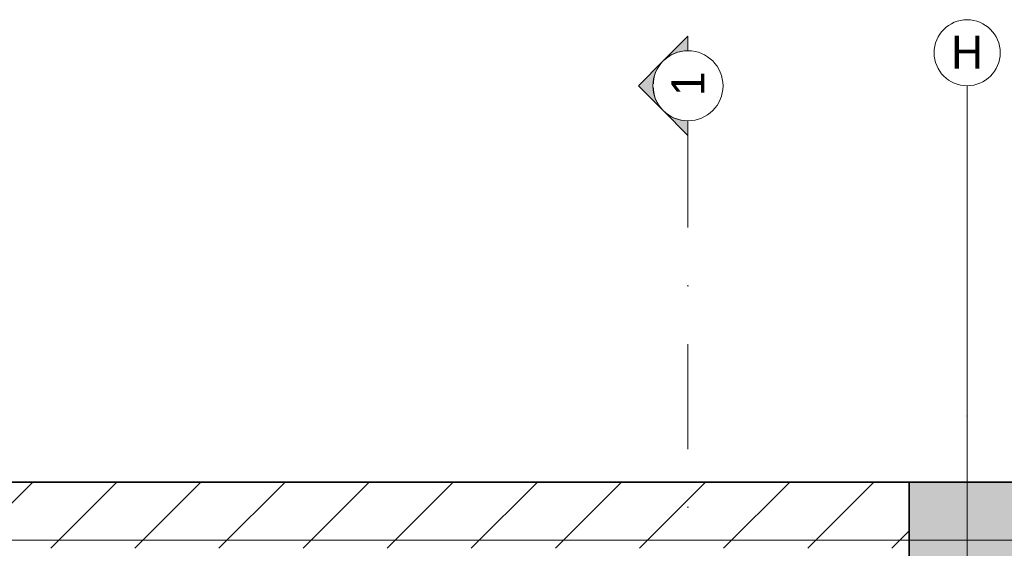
# Model space of a CAD drawing. Header units: millimetres. Extents: x 0 to 88385, y 0 to 41127.
# Tile 230 of 244: x 76364 to 79344, y 39038 to 40638. Entities that reach past the tile are written whole.
import ezdxf
from ezdxf.enums import TextEntityAlignment as Align

# ---------------------------------------------------------------- set-up
doc = ezdxf.new("R2010")
doc.units = ezdxf.units.MM
doc.header["$MEASUREMENT"] = 0
doc.set_wipeout_variables(frame=1)
for name, pattern in [('Dot & Dashed', [670.277762, 317.5, -176.388889, 0, -176.388874]), ('Hidden', [317.5, 211.666667, -105.833333]), ('Wipeout_Contour', [1000, 0, -1000])]:
    doc.linetypes.add(name, pattern=pattern)
for name, color, linetype in [('Marker - Section', 7, 'Continuous'), ('Structural - Bearing', 7, 'Continuous'), ('Structural - Grid', 7, 'Continuous')]:
    doc.layers.add(name, color=color, linetype=linetype)
for name, color, linetype, lineweight, true_color in [('Marker - Section_Pen_No__108', 7, 'Continuous', 13, 0xfd8379), ('Structural - Bearing_Pen_No__161', 7, 'Continuous', 13, 0x6a6a6a), ('Structural - Bearing_Pen_No__28', 7, 'Continuous', 35, 0xa80f02), ('Structural - Bearing_Pen_No__81', 7, 'Continuous', 20, 0x6a6a6a), ('Structural - Grid_Pen_No__81', 7, 'Continuous', 20, 0x6a6a6a)]:
    doc.layers.add(name, color=color, linetype=linetype, lineweight=lineweight, true_color=true_color)
for name, color, linetype, lineweight in [('Structural - Bearing_Pen_No__1', 7, 'Continuous', 13), ('Structural - Bearing_Pen_No__20', 1, 'Continuous', 0), ('Structural - Bearing_Pen_No__27', 7, 'Continuous', 35)]:
    doc.layers.add(name, color=color, linetype=linetype, lineweight=lineweight)
doc.styles.add('GENERATED_STYLE_2', font='txt')

# ---------------------------------------------------------------- blocks, each defined once
blk = doc.blocks.new('Slab_1', base_point=(2744.3, 12903.1))
at = {"layer": 'Structural - Bearing_Pen_No__1', "color": 7, "linetype": 'Continuous', "lineweight": 13, "flags": 128}
blk.add_lwpolyline([(2744.3, 12903.1), (2744.3, 39238), (-9233.8, 39238), (-16833.8, 39238), (-23183.8, 39238), (-23183.8, 32838), (-47183.8, 32838), (-47183.8, 12903.1)], close=True, dxfattribs=at)
blk = doc.blocks.new('Wall_3', base_point=(1166.2, 39238))
at = {"layer": 'Structural - Bearing', "linetype": 'Continuous', "lineweight": 0, "true_color": 0x000000}
h = blk.add_hatch(dxfattribs=at)
h.set_pattern_fill('MASONRY_BLOCK', color=18, style=0, pattern_type=2)
h.set_pattern_definition([(45, (0, 0), (-127.2792, 127.2792), [])])
h.paths.add_polyline_path([(-10833.8, 39238), (-10833.8, 39038), (-5183.8, 39038), (-5183.8, 39238)])
at = {"layer": 'Structural - Bearing_Pen_No__27', "color": 7, "linetype": 'Continuous', "lineweight": 35, "flags": 128}
blk.add_lwpolyline([(-5183.8, 39238), (-10833.8, 39238)], dxfattribs=at)
blk = doc.blocks.new('Column_41', base_point=(-5008.8, 39063))
at = {"layer": 'Structural - Bearing_Pen_No__161', "linetype": 'Continuous', "lineweight": 0, "true_color": 0x6a6a6a}
blk.add_hatch(color=251, dxfattribs=at).paths.add_polyline_path([(-4833.8, 38888), (-4833.8, 39238), (-5183.8, 39238), (-5183.8, 38888)])
at = {"layer": 'Structural - Bearing_Pen_No__20', "color": 1, "linetype": 'Continuous', "lineweight": 0}
for p, q in [((-5008.8, 39143), (-5008.8, 39318)), ((-5088.8, 39063), (-5263.8, 39063)), ((-4928.8, 39063), (-4753.8, 39063)), ((-5008.8, 38983), (-5008.8, 38808))]:
    blk.add_line(p, q, dxfattribs=at)
blk.add_point((-5008.8, 39063), dxfattribs=at)
at = {"layer": 'Structural - Bearing_Pen_No__28', "color": 14, "linetype": 'Continuous', "lineweight": 35, "true_color": 0xa80f02, "flags": 128}
blk.add_lwpolyline([(-4833.8, 38888), (-4833.8, 39238), (-5183.8, 39238), (-5183.8, 38888)], close=True, dxfattribs=at)
blk = doc.blocks.new('Standard grid marker')
at = {"layer": 'Structural - Grid_Pen_No__81', "color": 251, "linetype": 'Continuous', "lineweight": 20, "true_color": 0x6a6a6a}
blk.add_line((1000, 0), (51328.1, 0), dxfattribs=at)
at = {"layer": 'Structural - Grid_Pen_No__81', "color": 251, "lineweight": 20, "true_color": 0x6a6a6a, "style": 'GENERATED_STYLE_2'}
for tag, p in [('AC_MarkerText_1_0', (-100, -144)), ('AC_MarkerText_1_1', (52428.1, -144))]:
    blk.add_attdef(tag, text='', height=100, rotation=180, dxfattribs=at).set_placement(p, align=Align.TOP_CENTER)
blk = doc.blocks.new('Standard grid marker_2')
at = {"layer": 'Structural - Grid_Pen_No__81', "color": 251, "linetype": 'Continuous', "lineweight": 20, "true_color": 0x6a6a6a}
for p, q in [((1000, 0), (27734.9, 0)), ((27734.9, 0), (28734.9, 0))]:
    blk.add_line(p, q, dxfattribs=at)
blk.add_circle((28834.9, 0), 100, dxfattribs=at)
blk.add_point((27734.9, 0), dxfattribs=at)
blk.add_point((27734.9, 0), dxfattribs=at)
at = {"layer": 'Structural - Grid_Pen_No__81', "color": 251, "lineweight": 20, "true_color": 0x6a6a6a, "style": 'GENERATED_STYLE_2'}
for tag, p in [('AC_MarkerText_1_0', (-1.5, -46.7)), ('AC_MarkerText_1_1', (28933.4, -46.7))]:
    blk.add_attdef(tag, text='', height=100, rotation=270, dxfattribs=at).set_placement(p, align=Align.TOP_CENTER)
blk = doc.blocks.new('Beam_2', base_point=(-5008.8, 14663))
at = {"layer": 'Structural - Bearing_Pen_No__81', "color": 251, "linetype": 'Dot & Dashed', "lineweight": 20, "true_color": 0x6a6a6a}
blk.add_line((-5008.8, 14663), (-5008.8, 39096.2), dxfattribs=at)
blk = doc.blocks.new('Beam_14', base_point=(-23008.8, 39063))
at = {"layer": 'Structural - Bearing_Pen_No__81', "color": 251, "linetype": 'Hidden', "lineweight": 20, "true_color": 0x6a6a6a}
blk.add_line((-23008.8, 39238), (991.2, 39238), dxfattribs=at)
at = {"layer": 'Structural - Bearing_Pen_No__81', "color": 251, "linetype": 'Dot & Dashed', "lineweight": 20, "true_color": 0x6a6a6a}
blk.add_line((-23008.8, 39063), (991.2, 39063), dxfattribs=at)
blk = doc.blocks.new('Cutting Plane_1', base_point=(-5853.8, 11703.1))
at = {"layer": 'Marker - Section_Pen_No__108', "color": 11, "linetype": 'Dot & Dashed', "lineweight": 13, "true_color": 0xfd8379}
blk.add_line((-5853.8, 11853.1), (-5853.8, 40288), dxfattribs=at)
at = {"color": 254, "linetype": 'Wipeout_Contour', "lineweight": 0, "ltscale": 735471.599166}
blk.add_wipeout([(-5853.8, 40331.9), (-5853.8, 40331.9), (-5807.8, 40342.4), (-5770.9, 40371.8), (-5750.4, 40414.4), (-5750.4, 40461.6), (-5770.9, 40504.1), (-5807.8, 40533.5), (-5853.8, 40544), (-5853.8, 40544), (-5853.8, 40544), (-5899.8, 40533.5), (-5936.7, 40504.1), (-5957.2, 40461.6), (-5957.2, 40414.4), (-5936.7, 40371.8), (-5899.8, 40342.4)], dxfattribs=at).dxf.layer = 'Marker - Section'
at = {"layer": 'Marker - Section_Pen_No__108', "linetype": 'Continuous', "lineweight": 13, "true_color": 0xfd8379}
for points in [[(-5853.8, 40588), (-5928.8, 40513, -0.198912), (-5853.8, 40544)], [(-5928.8, 40513), (-6003.8, 40438), (-5928.8, 40363, -0.414214)], [(-5853.8, 40288), (-5853.8, 40331.9, -0.198912), (-5928.8, 40363)]]:
    blk.add_hatch(color=11, dxfattribs=at).paths.add_polyline_path(points)
at = {"layer": 'Marker - Section_Pen_No__108', "color": 11, "linetype": 'Continuous', "lineweight": 13, "true_color": 0xfd8379, "flags": 128}
for points in [[(-5853.8, 40588), (-5853.8, 40544, 0.198912), (-5928.8, 40513)], [(-5928.8, 40513, 0.414214), (-5928.8, 40363), (-6003.8, 40438)], [(-5853.8, 40288), (-5853.8, 40331.9, -0.198912), (-5928.8, 40363)]]:
    blk.add_lwpolyline(points, format="xyb", close=True, dxfattribs=at)
at = {"layer": 'Marker - Section_Pen_No__108', "color": 11, "linetype": 'Continuous', "lineweight": 13, "true_color": 0xfd8379}
blk.add_circle((-5853.8, 40438), 106.1, dxfattribs=at)
at = {"layer": 'Marker - Section_Pen_No__108', "color": 11, "lineweight": 13, "true_color": 0xfd8379, "insert": (-5803.8, 40407), "char_height": 100, "attachment_point": 7, "rotation": 90, "style": 'GENERATED_STYLE_2'}
blk.add_mtext('\\A1;{\\pql;\\pt0;\\fBOG 2018|b0|i0|c0|p0;\\W1.000000;1}', dxfattribs=at)

msp = doc.modelspace()

# ---------------------------------------------------------------- block references
at = {"layer": 'Structural - Bearing', "color": 14, "lineweight": 35, "true_color": 0xa80f02}
msp.add_blockref('Column_41', (79231.5059, 39062.98097), dxfattribs=at)
at = {"layer": 'Structural - Bearing', "color": 7, "linetype": 'Continuous', "lineweight": 13}
msp.add_blockref('Slab_1', (86984.57817, 12903.05519), dxfattribs=at)
at = {"layer": 'Structural - Bearing', "color": 251, "lineweight": 20, "true_color": 0x6a6a6a}
for name, p in [('Beam_14', (61231.5059, 39062.98097)), ('Beam_2', (79231.5059, 14662.98097))]:
    msp.add_blockref(name, p, dxfattribs=at)
at = {"layer": 'Structural - Bearing', "color": 7, "lineweight": 35}
msp.add_blockref('Wall_3', (85406.5059, 39237.98097), dxfattribs=at)
at = {"layer": 'Structural - Grid', "color": 8, "linetype": 'Continuous', "lineweight": 15}
ref = msp.add_blockref('Standard grid marker_2', (79231.5059, 11703.05519), dxfattribs=dict(at, zscale=1000, rotation=90))
ref.add_attrib('AC_MarkerText_1_1', 'H', dxfattribs={"layer": 'Structural - Grid_Pen_No__81', "color": 251, "lineweight": 20, "true_color": 0x6a6a6a, "height": 100, "rotation": 360, "style": 'GENERATED_STYLE_2'}).set_placement((79231.5059, 40589.79915), align=Align.TOP_CENTER)
at = {"layer": 'Structural - Grid', "color": 8, "linetype": 'Continuous', "lineweight": 15, "zscale": 1000, "rotation": 180}
msp.add_blockref('Standard grid marker', (88184.57817, 39062.98097), dxfattribs=at)

# ---------------------------------------------------------------- next in the draw order: block references
at = {"layer": 'Marker - Section', "color": 11, "lineweight": 13, "true_color": 0xfd8379}
msp.add_blockref('Cutting Plane_1', (78386.51223, 11703.05519), dxfattribs=at)

doc.saveas('drawing.dxf')
